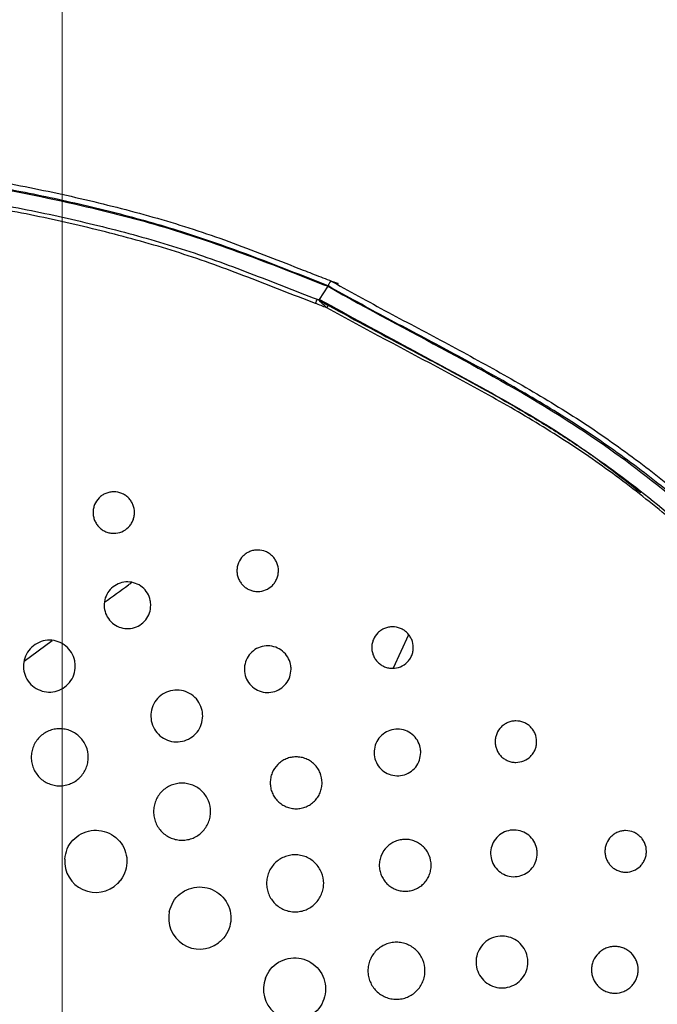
# Model space of a CAD drawing. Header units: millimetres. Extents: x 25 to 1935, y 715 to 2336.
# Tile 35 of 252: x 320 to 332, y 1021 to 1040. Entities that reach past the tile are written whole.
import ezdxf

# ---------------------------------------------------------------- set-up
doc = ezdxf.new("R2010")
doc.units = ezdxf.units.MM
doc.header["$LTSCALE"] = 2
doc.layers.get('0').update_dxf_attribs({"color": 2})
doc.styles.add('FS2312', font='simsun.ttf', dxfattribs={"width": 0.8})
doc.dimstyles.new('STANDARD$0', dxfattribs={"dimtxt": 3.5, "dimasz": 3, "dimexe": 1.5, "dimexo": 0.5, "dimgap": 1.5, "dimtad": 1, "dimdec": 1, "dimlfac": 5, "dimdsep": 46, "dimtxsty": 'FS2312', "dimblk1": 'OPEN', "dimblk2": 'OPEN', "dimsah": 1, "dimcen": 0, "dimclrd": 4, "dimclre": 4, "dimclrt": 4, "dimadec": 0, "dimazin": 0, "dimtfac": 1, "dimtdec": 1, "dimtmove": 1, "dimatfit": 0, "dimldrblk": 'OPEN', "dimfxl": 1, "dimtolj": 1, "dimtzin": 0, "dimlwd": 18, "dimlwe": 18, "dimarcsym": 1})

# ---------------------------------------------------------------- blocks, each defined once
blk = doc.blocks.new('_OPEN')
at = {"color": 0}
for p, q in [((-0.966, 0.259), (0, 0)), ((0, 0), (-1, 0)), ((0, 0), (-0.966, -0.259))]:
    blk.add_line(p, q, dxfattribs=at)
blk = doc.blocks.new('*D30')
at = {"color": 4, "lineweight": 18, "transparency": 16777216}
for p, q in [((164.691, 1036.769), (164.691, 1076.596)), ((354.691, 1041.168), (354.691, 1076.596)), ((167.691, 1075.096), (351.691, 1075.096))]:
    blk.add_line(p, q, dxfattribs=at)
at = {"layer": 'Defpoints', "color": 0, "transparency": 16777216}
for p in [(354.691, 1075.096), (354.691, 1040.668), (164.691, 1036.269)]:
    blk.add_point(p, dxfattribs=at)
at = {"color": 4, "lineweight": 18, "transparency": 16777216, "xscale": 3, "yscale": 3, "zscale": 3, "rotation": 180}
blk.add_blockref('_OPEN', (164.691, 1075.096), dxfattribs=at)
at = {"color": 4, "lineweight": 18, "transparency": 16777216, "xscale": 3, "yscale": 3, "zscale": 3}
blk.add_blockref('_OPEN', (354.691, 1075.096), dxfattribs=at)
at = {"color": 4, "transparency": 16777216, "insert": (259.691, 1078.346), "char_height": 3.5, "attachment_point": 5, "style": 'FS2312'}
blk.add_mtext('\\A1;950', dxfattribs=at)
blk = doc.blocks.new('*D38')
at = {"color": 4, "lineweight": 18, "transparency": 16777216}
for p, q in [((198.496, 1008.911), (198.496, 1062.375)), ((320.887, 1008.911), (320.887, 1062.375)), ((201.496, 1060.875), (317.887, 1060.875))]:
    blk.add_line(p, q, dxfattribs=at)
at = {"layer": 'Defpoints', "color": 0, "transparency": 16777216}
for p in [(320.887, 1060.875), (198.496, 1008.411), (320.887, 1008.411)]:
    blk.add_point(p, dxfattribs=at)
at = {"color": 4, "lineweight": 18, "transparency": 16777216, "xscale": 3, "yscale": 3, "zscale": 3, "rotation": 180}
blk.add_blockref('_OPEN', (198.496, 1060.875), dxfattribs=at)
at = {"color": 4, "lineweight": 18, "transparency": 16777216, "xscale": 3, "yscale": 3, "zscale": 3}
blk.add_blockref('_OPEN', (320.887, 1060.875), dxfattribs=at)
at = {"color": 4, "transparency": 16777216, "insert": (259.691, 1064.125), "char_height": 3.5, "attachment_point": 5, "style": 'FS2312'}
blk.add_mtext('\\A1;612', dxfattribs=at)

msp = doc.modelspace()

# ---------------------------------------------------------------- linework, layer by layer
at = {"color": 2, "linetype": 'Continuous', "lineweight": 30}
for p, q in [((325.849, 1034.401), (326.015, 1034.654)), ((326.017, 1034.661), (326.015, 1034.654)), ((326.017, 1034.661), (326.017, 1034.661)), ((332.06, 1030.69), (332.055, 1030.694)), ((327.568, 1027.933), (327.27, 1027.293)), ((320.156, 1027.426), (320.695, 1027.821))]:
    msp.add_line(p, q, dxfattribs=at)
at = {"color": 2, "linetype": 'Continuous', "lineweight": 30, "flags": 128}
msp.add_lwpolyline([(325.834, 1034.394), (325.839, 1034.398), (325.845, 1034.403)], dxfattribs=at)
at = {"color": 2, "linetype": 'Continuous', "lineweight": 30}
for centre, radius, start, end in [((325.813, 1034.338), 0.0601, 60.5496, 69.3133), ((326.235, 1034.117), 0.272, 141.6546, 152.8549), ((321.538, 1023.565), 0.6, 175.9426, 314.9663), ((323.542, 1022.471), 0.6, 167.7582, 306.7867), ((325.369, 1021.103), 0.6, 159.5788, 298.6084), ((314.891, 1009.011), 12.1, 0, 90), ((314.891, 1009.011), 12, 0, 90)]:
    msp.add_arc(centre, radius, start, end, dxfattribs=at)
for points, knots in [([(314.956, 1037.073), (315.438, 1037.045), (315.92, 1037.026), (316.885, 1036.981), (317.368, 1036.955), (318.089, 1036.892), (318.33, 1036.867), (318.809, 1036.808), (319.048, 1036.773), (319.762, 1036.66), (320.236, 1036.569), (320.944, 1036.417), (321.179, 1036.364), (321.649, 1036.252), (321.883, 1036.194), (322.583, 1036.011), (323.046, 1035.877), (323.961, 1035.576), (324.413, 1035.406), (325.087, 1035.143), (325.312, 1035.055), (325.649, 1034.923), (325.761, 1034.879), (325.986, 1034.793), (326.099, 1034.75), (326.212, 1034.707)], [0, 0, 0, 0, 0.125, 0.125, 0.25, 0.25, 0.3125, 0.3125, 0.375, 0.375, 0.5, 0.5, 0.5625, 0.5625, 0.625, 0.625, 0.75, 0.75, 0.875, 0.875, 0.9375, 0.9375, 0.96875, 0.96875, 1, 1, 1, 1]), ([(314.949, 1036.938), (315.659, 1036.91), (317.073, 1036.854), (319.188, 1036.658), (321.114, 1036.259), (322.878, 1035.816), (324.459, 1035.267), (325.496, 1034.858), (326.015, 1034.654)], [0, 0, 0, 0, 0.187347, 0.373076, 0.55895, 0.705523, 0.85276, 1, 1, 1, 1]), ([(326.017, 1034.661), (325.414, 1034.901), (324.406, 1035.303), (322.963, 1035.791), (321.908, 1036.075), (320.845, 1036.326), (319.775, 1036.548), (318.478, 1036.748), (317.17, 1036.86), (315.993, 1036.894), (315.255, 1036.959), (314.953, 1036.959), (314.953, 1036.959)], [0, 0, 0, 0, 0.171126, 0.286391, 0.401676, 0.459259, 0.574473, 0.689657, 0.80496, 0.920323, 0.999998, 1, 1, 1, 1]), ([(314.9, 1036.644), (315.367, 1036.617), (315.834, 1036.6), (316.767, 1036.558), (317.234, 1036.535), (317.933, 1036.477), (318.165, 1036.454), (318.629, 1036.399), (318.861, 1036.367), (319.553, 1036.26), (320.012, 1036.175), (320.698, 1036.031), (320.926, 1035.981), (321.382, 1035.875), (321.609, 1035.821), (322.288, 1035.648), (322.738, 1035.521), (323.405, 1035.308), (323.626, 1035.233), (324.065, 1035.075), (324.284, 1034.993), (324.938, 1034.742), (325.371, 1034.569), (325.808, 1034.404)], [0, 0, 0, 0, 0.125, 0.125, 0.25, 0.25, 0.3125, 0.3125, 0.375, 0.375, 0.5, 0.5, 0.5625, 0.5625, 0.625, 0.625, 0.75, 0.75, 0.8125, 0.8125, 0.875, 0.875, 1, 1, 1, 1]), ([(325.773, 1034.324), (325.338, 1034.488), (324.905, 1034.661), (324.253, 1034.912), (324.035, 1034.994), (323.597, 1035.151), (323.377, 1035.227), (322.711, 1035.439), (322.263, 1035.566), (321.585, 1035.738), (321.359, 1035.793), (320.905, 1035.898), (320.678, 1035.949), (319.993, 1036.092), (319.535, 1036.177), (318.845, 1036.284), (318.614, 1036.315), (318.151, 1036.37), (317.919, 1036.393), (317.223, 1036.451), (316.757, 1036.474), (315.826, 1036.516), (315.36, 1036.533), (314.894, 1036.56)], [0, 0, 0, 0, 0.125, 0.125, 0.1875, 0.1875, 0.25, 0.25, 0.375, 0.375, 0.4375, 0.4375, 0.5, 0.5, 0.625, 0.625, 0.6875, 0.6875, 0.75, 0.75, 0.875, 0.875, 1, 1, 1, 1]), ([(326.104, 1034.74), (326.098, 1034.742), (326.089, 1034.745), (326.076, 1034.747), (326.067, 1034.746), (326.058, 1034.741), (326.048, 1034.728), (326.037, 1034.707), (326.026, 1034.685), (326.019, 1034.667), (326.017, 1034.663), (326.017, 1034.661)], [0, 0, 0, 0, 0.101414, 0.162299, 0.204811, 0.247467, 0.319348, 0.474577, 0.640455, 0.821731, 1, 1, 1, 1]), ([(326.104, 1034.74), (326.483, 1034.527), (326.866, 1034.319), (327.633, 1033.908), (328.018, 1033.705), (328.786, 1033.292), (329.168, 1033.083), (329.925, 1032.652), (330.299, 1032.43), (330.851, 1032.08), (331.034, 1031.96), (331.394, 1031.715), (331.572, 1031.59), (332.1, 1031.205), (332.443, 1030.938), (333.115, 1030.382), (333.443, 1030.095), (334.083, 1029.504), (334.396, 1029.201), (335.009, 1028.582), (335.309, 1028.265), (335.897, 1027.622), (336.185, 1027.294), (336.746, 1026.628), (337.02, 1026.289), (337.549, 1025.597), (337.804, 1025.243), (338.17, 1024.702), (338.289, 1024.519), (338.522, 1024.15), (338.635, 1023.964), (338.965, 1023.4), (339.174, 1023.017), (339.783, 1021.861), (340.165, 1021.078), (340.568, 1020.307)], [0, 0, 0, 0, 0.0625, 0.0625, 0.125, 0.125, 0.1875, 0.1875, 0.25, 0.25, 0.28125, 0.28125, 0.3125, 0.3125, 0.375, 0.375, 0.4375, 0.4375, 0.5, 0.5, 0.5625, 0.5625, 0.625, 0.625, 0.6875, 0.6875, 0.75, 0.75, 0.78125, 0.78125, 0.8125, 0.8125, 0.875, 0.875, 1, 1, 1, 1]), ([(326.015, 1034.654), (327.549, 1033.781), (329.131, 1033.02), (330.786, 1031.967), (331.519, 1031.486), (332.22, 1030.952), (333.407, 1029.96), (334.051, 1029.356), (334.97, 1028.419), (336.185, 1027.13), (337.306, 1025.766), (338.165, 1024.477), (339.116, 1022.998), (339.848, 1021.398), (340.581, 1020.028)], [0, 0, 0, 0, 0.25, 0.25, 0.28, 0.375, 0.375, 0.5, 0.5, 0.56, 0.75, 0.75, 0.78, 0.9999998, 0.9999998, 0.9999998, 0.9999998]), ([(340.466, 1020.261), (340.064, 1021.032), (339.684, 1021.814), (339.077, 1022.97), (338.868, 1023.352), (338.539, 1023.915), (338.426, 1024.101), (338.194, 1024.47), (338.075, 1024.652), (337.71, 1025.193), (337.455, 1025.546), (336.927, 1026.237), (336.654, 1026.576), (336.093, 1027.241), (335.805, 1027.567), (335.218, 1028.21), (334.918, 1028.526), (334.306, 1029.144), (333.993, 1029.446), (333.353, 1030.035), (333.024, 1030.321), (332.353, 1030.875), (332.01, 1031.141), (331.482, 1031.524), (331.304, 1031.649), (330.944, 1031.892), (330.761, 1032.011), (330.209, 1032.359), (329.834, 1032.581), (329.078, 1033.009), (328.696, 1033.217), (327.929, 1033.628), (327.544, 1033.831), (326.969, 1034.139), (326.778, 1034.242), (326.396, 1034.45), (326.206, 1034.555), (326.017, 1034.661)], [0, 0, 0, 0, 0.125, 0.125, 0.1875, 0.1875, 0.21875, 0.21875, 0.25, 0.25, 0.3125, 0.3125, 0.375, 0.375, 0.4375, 0.4375, 0.5, 0.5, 0.5625, 0.5625, 0.625, 0.625, 0.6875, 0.6875, 0.71875, 0.71875, 0.75, 0.75, 0.8125, 0.8125, 0.875, 0.875, 0.9375, 0.9375, 0.96875, 0.96875, 1, 1, 1, 1]), ([(325.773, 1034.324), (325.781, 1034.344), (325.789, 1034.364), (325.802, 1034.393), (325.806, 1034.402), (325.808, 1034.404)], [0, 0, 0, 0, 0.5, 0.5, 1, 1, 1, 1]), ([(325.808, 1034.404), (325.808, 1034.404), (325.817, 1034.401), (325.825, 1034.397), (325.834, 1034.394)], [0, 0, 0, 0, 0.002961, 1, 1, 1, 1]), ([(325.992, 1034.241), (325.971, 1034.26), (325.938, 1034.289), (325.899, 1034.325), (325.876, 1034.348), (325.86, 1034.363), (325.85, 1034.374), (325.843, 1034.382), (325.838, 1034.387), (325.835, 1034.391), (325.834, 1034.393), (325.834, 1034.394), (325.834, 1034.394), (325.834, 1034.394)], [0, 0, 0, 0, 0.332954, 0.518001, 0.647269, 0.739041, 0.805591, 0.855182, 0.907934, 0.941404, 0.968507, 0.990061, 1, 1, 1, 1]), ([(325.853, 1034.399), (325.852, 1034.398), (325.85, 1034.397), (325.848, 1034.395), (325.846, 1034.394), (325.844, 1034.392), (325.842, 1034.39)], [0, 0, 0, 0, 0.0002660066, 0.0002660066, 0.0002660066, 0.0006017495, 0.0006017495, 0.0006017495, 0.0006017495]), ([(325.842, 1034.39), (325.842, 1034.39), (325.842, 1034.39), (325.843, 1034.39), (325.845, 1034.388), (325.848, 1034.386), (325.854, 1034.382), (325.862, 1034.377), (325.874, 1034.37), (325.892, 1034.359), (325.918, 1034.344), (325.962, 1034.319), (325.998, 1034.299), (326.021, 1034.286)], [0, 0, 0, 0, 0.004707, 0.015343, 0.0305, 0.052629, 0.093986, 0.137855, 0.201402, 0.294193, 0.430451, 0.631209, 1, 1, 1, 1]), ([(325.853, 1034.399), (326.424, 1034.088), (327.562, 1033.466), (329.277, 1032.552), (330.797, 1031.653), (331.676, 1030.967), (332.045, 1030.678)], [0, 0, 0, 0, 0.269554, 0.538071, 0.806189, 1, 1, 1, 1]), ([(340.229, 1019.919), (339.821, 1020.676), (339.442, 1021.45), (338.847, 1022.596), (338.643, 1022.976), (338.323, 1023.537), (338.214, 1023.723), (337.989, 1024.09), (337.873, 1024.272), (337.517, 1024.811), (337.268, 1025.162), (336.75, 1025.85), (336.482, 1026.187), (335.93, 1026.849), (335.647, 1027.173), (335.068, 1027.811), (334.773, 1028.125), (333.87, 1029.049), (333.242, 1029.64), (332.252, 1030.471), (331.915, 1030.738), (331.222, 1031.251), (330.867, 1031.495), (330.142, 1031.96), (329.772, 1032.181), (329.024, 1032.608), (328.646, 1032.815), (327.508, 1033.425), (326.743, 1033.82), (325.992, 1034.241)], [0, 0, 0, 0, 0.125, 0.125, 0.1875, 0.1875, 0.21875, 0.21875, 0.25, 0.25, 0.3125, 0.3125, 0.375, 0.375, 0.4375, 0.4375, 0.5, 0.5, 0.625, 0.625, 0.6875, 0.6875, 0.75, 0.75, 0.8125, 0.8125, 0.875, 0.875, 1, 1, 1, 1]), ([(326.021, 1034.286), (326.562, 1033.992), (327.355, 1033.562), (328.659, 1032.874), (329.66, 1032.319), (330.635, 1031.717), (331.583, 1031.072), (332.712, 1030.185), (333.771, 1029.218), (334.783, 1028.205), (335.755, 1027.153), (336.856, 1025.832), (337.695, 1024.667), (338.301, 1023.694), (338.863, 1022.696), (339.382, 1021.677), (339.834, 1020.786), (340.089, 1020.294), (340.215, 1020.058), (340.274, 1019.947)], [0, 0, 0, 0, 0.089381, 0.130812, 0.21379, 0.255319, 0.296872, 0.379997, 0.463059, 0.504557, 0.587549, 0.670592, 0.753715, 0.795267, 0.836785, 0.919701, 0.961099, 0.981783, 1, 1, 1, 1]), ([(322.285, 1030.291), (322.285, 1030.265), (322.282, 1030.239), (322.272, 1030.188), (322.265, 1030.162), (322.245, 1030.114), (322.232, 1030.091), (322.203, 1030.047), (322.186, 1030.027), (322.131, 1029.971), (322.087, 1029.942), (321.99, 1029.902), (321.937, 1029.891), (321.859, 1029.891), (321.833, 1029.894), (321.781, 1029.904), (321.756, 1029.911), (321.708, 1029.932), (321.684, 1029.944), (321.641, 1029.973), (321.621, 1029.99), (321.583, 1030.027), (321.567, 1030.047), (321.538, 1030.091), (321.525, 1030.114), (321.505, 1030.162), (321.498, 1030.187), (321.488, 1030.239), (321.485, 1030.265), (321.485, 1030.317), (321.488, 1030.343), (321.498, 1030.395), (321.505, 1030.42), (321.535, 1030.492), (321.565, 1030.537), (321.62, 1030.592), (321.641, 1030.609), (321.684, 1030.638), (321.707, 1030.65), (321.756, 1030.67), (321.781, 1030.678), (321.832, 1030.688), (321.858, 1030.691), (321.937, 1030.691), (321.989, 1030.681), (322.062, 1030.651), (322.085, 1030.638), (322.129, 1030.609), (322.149, 1030.592), (322.186, 1030.556), (322.203, 1030.535), (322.232, 1030.492), (322.245, 1030.468), (322.274, 1030.396), (322.285, 1030.344), (322.285, 1030.291)], [0, 0, 0, 0, 0.03125, 0.03125, 0.0625, 0.0625, 0.09375, 0.09375, 0.125, 0.125, 0.1875, 0.1875, 0.25, 0.25, 0.28125, 0.28125, 0.3125, 0.3125, 0.34375, 0.34375, 0.375, 0.375, 0.40625, 0.40625, 0.4375, 0.4375, 0.46875, 0.46875, 0.5, 0.5, 0.53125, 0.53125, 0.5625, 0.5625, 0.625, 0.625, 0.65625, 0.65625, 0.6875, 0.6875, 0.71875, 0.71875, 0.75, 0.75, 0.8125, 0.8125, 0.84375, 0.84375, 0.875, 0.875, 0.90625, 0.90625, 0.9375, 0.9375, 1, 1, 1, 1]), ([(325.059, 1029.169), (325.059, 1029.143), (325.056, 1029.117), (325.046, 1029.066), (325.038, 1029.04), (325.018, 1028.992), (325.006, 1028.969), (324.977, 1028.925), (324.96, 1028.905), (324.905, 1028.849), (324.86, 1028.82), (324.764, 1028.78), (324.711, 1028.769), (324.633, 1028.769), (324.607, 1028.772), (324.555, 1028.782), (324.53, 1028.789), (324.482, 1028.809), (324.458, 1028.822), (324.415, 1028.851), (324.395, 1028.868), (324.357, 1028.905), (324.341, 1028.925), (324.312, 1028.968), (324.299, 1028.992), (324.279, 1029.04), (324.272, 1029.065), (324.261, 1029.116), (324.259, 1029.143), (324.259, 1029.195), (324.261, 1029.221), (324.272, 1029.273), (324.279, 1029.298), (324.309, 1029.37), (324.339, 1029.415), (324.394, 1029.47), (324.415, 1029.487), (324.458, 1029.516), (324.481, 1029.528), (324.529, 1029.548), (324.555, 1029.556), (324.606, 1029.566), (324.632, 1029.569), (324.711, 1029.569), (324.763, 1029.559), (324.836, 1029.529), (324.859, 1029.516), (324.902, 1029.487), (324.923, 1029.471), (324.96, 1029.434), (324.977, 1029.414), (325.006, 1029.37), (325.018, 1029.347), (325.048, 1029.274), (325.059, 1029.222), (325.059, 1029.169)], [0, 0, 0, 0, 0.03125, 0.03125, 0.0625, 0.0625, 0.09375, 0.09375, 0.125, 0.125, 0.1875, 0.1875, 0.25, 0.25, 0.28125, 0.28125, 0.3125, 0.3125, 0.34375, 0.34375, 0.375, 0.375, 0.40625, 0.40625, 0.4375, 0.4375, 0.46875, 0.46875, 0.5, 0.5, 0.53125, 0.53125, 0.5625, 0.5625, 0.625, 0.625, 0.65625, 0.65625, 0.6875, 0.6875, 0.71875, 0.71875, 0.75, 0.75, 0.8125, 0.8125, 0.84375, 0.84375, 0.875, 0.875, 0.90625, 0.90625, 0.9375, 0.9375, 1, 1, 1, 1]), ([(322.599, 1028.504), (322.594, 1028.453), (322.584, 1028.352), (322.506, 1028.217), (322.392, 1028.114), (322.249, 1028.056), (322.096, 1028.048), (321.948, 1028.091), (321.823, 1028.181), (321.735, 1028.307), (321.693, 1028.455), (321.703, 1028.609), (321.763, 1028.751), (321.867, 1028.865), (322.002, 1028.938), (322.155, 1028.962), (322.306, 1028.934), (322.44, 1028.858), (322.54, 1028.742), (322.592, 1028.617), (322.597, 1028.535), (322.599, 1028.504)], [0, 0, 0, 0, 0.0537596, 0.1075187, 0.1612595, 0.2149592, 0.2686139, 0.3222393, 0.3758574, 0.4294945, 0.4831743, 0.5369044, 0.590674, 0.6444455, 0.6981773, 0.7518457, 0.8054576, 0.8590564, 0.9126825, 0.9663655, 1, 1, 1, 1]), ([(321.708, 1028.561), (321.862, 1028.672), (322.035, 1028.798), (322.207, 1028.926), (322.226, 1028.94)], [0, 0, 0, 0, 0.886715, 1, 1, 1, 1]), ([(327.658, 1027.687), (327.658, 1027.661), (327.656, 1027.635), (327.646, 1027.584), (327.638, 1027.559), (327.618, 1027.51), (327.606, 1027.487), (327.577, 1027.444), (327.56, 1027.423), (327.504, 1027.368), (327.46, 1027.338), (327.364, 1027.298), (327.311, 1027.288), (327.233, 1027.287), (327.206, 1027.29), (327.155, 1027.3), (327.13, 1027.308), (327.081, 1027.328), (327.058, 1027.34), (327.015, 1027.369), (326.994, 1027.386), (326.957, 1027.423), (326.94, 1027.443), (326.911, 1027.487), (326.899, 1027.51), (326.879, 1027.559), (326.871, 1027.584), (326.861, 1027.635), (326.858, 1027.661), (326.858, 1027.713), (326.861, 1027.739), (326.871, 1027.791), (326.879, 1027.816), (326.909, 1027.888), (326.938, 1027.933), (326.994, 1027.988), (327.014, 1028.005), (327.058, 1028.034), (327.081, 1028.047), (327.129, 1028.067), (327.154, 1028.075), (327.205, 1028.085), (327.231, 1028.087), (327.311, 1028.088), (327.363, 1028.077), (327.435, 1028.047), (327.458, 1028.035), (327.502, 1028.006), (327.522, 1027.989), (327.559, 1027.952), (327.576, 1027.932), (327.605, 1027.888), (327.618, 1027.865), (327.648, 1027.793), (327.658, 1027.74), (327.658, 1027.687)], [0, 0, 0, 0, 0.03125, 0.03125, 0.0625, 0.0625, 0.09375, 0.09375, 0.125, 0.125, 0.1875, 0.1875, 0.25, 0.25, 0.28125, 0.28125, 0.3125, 0.3125, 0.34375, 0.34375, 0.375, 0.375, 0.40625, 0.40625, 0.4375, 0.4375, 0.46875, 0.46875, 0.5, 0.5, 0.53125, 0.53125, 0.5625, 0.5625, 0.625, 0.625, 0.65625, 0.65625, 0.6875, 0.6875, 0.71875, 0.71875, 0.75, 0.75, 0.8125, 0.8125, 0.84375, 0.84375, 0.875, 0.875, 0.90625, 0.90625, 0.9375, 0.9375, 1, 1, 1, 1]), ([(321.143, 1027.329), (321.138, 1027.273), (321.127, 1027.16), (321.04, 1027.011), (320.913, 1026.897), (320.755, 1026.832), (320.584, 1026.823), (320.42, 1026.871), (320.281, 1026.971), (320.183, 1027.111), (320.137, 1027.276), (320.147, 1027.446), (320.214, 1027.604), (320.329, 1027.73), (320.48, 1027.812), (320.649, 1027.839), (320.817, 1027.808), (320.966, 1027.723), (321.078, 1027.595), (321.135, 1027.455), (321.141, 1027.364), (321.143, 1027.329)], [0, 0, 0, 0, 0.053721, 0.107442, 0.161154, 0.214846, 0.268518, 0.322177, 0.375835, 0.429499, 0.483181, 0.536887, 0.590613, 0.644346, 0.698058, 0.751737, 0.805386, 0.859027, 0.912685, 0.966373, 1, 1, 1, 1]), ([(325.303, 1027.27), (325.298, 1027.22), (325.288, 1027.118), (325.21, 1026.984), (325.096, 1026.881), (324.953, 1026.823), (324.799, 1026.815), (324.652, 1026.858), (324.527, 1026.948), (324.438, 1027.074), (324.397, 1027.222), (324.406, 1027.376), (324.467, 1027.518), (324.57, 1027.632), (324.706, 1027.705), (324.858, 1027.729), (325.01, 1027.701), (325.143, 1027.625), (325.244, 1027.509), (325.296, 1027.384), (325.301, 1027.302), (325.303, 1027.27)], [0, 0, 0, 0, 0.053732, 0.107465, 0.161198, 0.21491, 0.268594, 0.322254, 0.375901, 0.42955, 0.483217, 0.536913, 0.590639, 0.644378, 0.698108, 0.751807, 0.805469, 0.859108, 0.912748, 0.966412, 1, 1, 1, 1]), ([(323.599, 1026.368), (323.594, 1026.312), (323.583, 1026.199), (323.496, 1026.05), (323.369, 1025.936), (323.211, 1025.871), (323.04, 1025.862), (322.876, 1025.91), (322.737, 1026.01), (322.639, 1026.15), (322.593, 1026.315), (322.603, 1026.485), (322.67, 1026.643), (322.785, 1026.769), (322.936, 1026.851), (323.105, 1026.878), (323.273, 1026.847), (323.422, 1026.762), (323.534, 1026.633), (323.591, 1026.494), (323.597, 1026.403), (323.599, 1026.368)], [0, 0, 0, 0, 0.053711, 0.107423, 0.161132, 0.214828, 0.268512, 0.322188, 0.375856, 0.429525, 0.483204, 0.536896, 0.590604, 0.644318, 0.698028, 0.751722, 0.805396, 0.859056, 0.912721, 0.966398, 1, 1, 1, 1]), ([(330.037, 1025.873), (330.037, 1025.846), (330.035, 1025.82), (330.024, 1025.769), (330.017, 1025.744), (329.997, 1025.695), (329.984, 1025.672), (329.955, 1025.629), (329.939, 1025.608), (329.883, 1025.553), (329.839, 1025.523), (329.742, 1025.483), (329.69, 1025.473), (329.611, 1025.473), (329.585, 1025.475), (329.534, 1025.485), (329.509, 1025.493), (329.46, 1025.513), (329.437, 1025.525), (329.393, 1025.554), (329.373, 1025.571), (329.336, 1025.608), (329.319, 1025.628), (329.29, 1025.672), (329.278, 1025.695), (329.258, 1025.744), (329.25, 1025.769), (329.24, 1025.82), (329.237, 1025.846), (329.237, 1025.899), (329.24, 1025.924), (329.25, 1025.976), (329.258, 1026.001), (329.287, 1026.074), (329.317, 1026.118), (329.372, 1026.174), (329.393, 1026.19), (329.436, 1026.22), (329.459, 1026.232), (329.508, 1026.252), (329.533, 1026.26), (329.584, 1026.27), (329.61, 1026.273), (329.689, 1026.273), (329.741, 1026.262), (329.814, 1026.232), (329.837, 1026.22), (329.881, 1026.191), (329.901, 1026.174), (329.938, 1026.137), (329.955, 1026.117), (329.984, 1026.073), (329.997, 1026.05), (330.027, 1025.978), (330.037, 1025.925), (330.037, 1025.873)], [0, 0, 0, 0, 0.03125, 0.03125, 0.0625, 0.0625, 0.09375, 0.09375, 0.125, 0.125, 0.1875, 0.1875, 0.25, 0.25, 0.28125, 0.28125, 0.3125, 0.3125, 0.34375, 0.34375, 0.375, 0.375, 0.40625, 0.40625, 0.4375, 0.4375, 0.46875, 0.46875, 0.5, 0.5, 0.53125, 0.53125, 0.5625, 0.5625, 0.625, 0.625, 0.65625, 0.65625, 0.6875, 0.6875, 0.71875, 0.71875, 0.75, 0.75, 0.8125, 0.8125, 0.84375, 0.84375, 0.875, 0.875, 0.90625, 0.90625, 0.9375, 0.9375, 1, 1, 1, 1]), ([(321.393, 1025.571), (321.393, 1025.535), (321.389, 1025.499), (321.375, 1025.429), (321.365, 1025.394), (321.337, 1025.327), (321.32, 1025.296), (321.28, 1025.236), (321.257, 1025.208), (321.206, 1025.157), (321.179, 1025.134), (321.119, 1025.094), (321.087, 1025.077), (321.02, 1025.049), (320.986, 1025.039), (320.915, 1025.025), (320.879, 1025.021), (320.807, 1025.021), (320.771, 1025.025), (320.7, 1025.039), (320.666, 1025.049), (320.599, 1025.077), (320.567, 1025.094), (320.508, 1025.134), (320.48, 1025.156), (320.428, 1025.208), (320.406, 1025.236), (320.366, 1025.295), (320.349, 1025.327), (320.321, 1025.394), (320.311, 1025.428), (320.296, 1025.499), (320.293, 1025.535), (320.293, 1025.607), (320.296, 1025.643), (320.31, 1025.714), (320.321, 1025.748), (320.348, 1025.814), (320.365, 1025.846), (320.406, 1025.907), (320.428, 1025.934), (320.479, 1025.985), (320.507, 1026.008), (320.567, 1026.048), (320.599, 1026.065), (320.665, 1026.093), (320.7, 1026.104), (320.77, 1026.118), (320.806, 1026.121), (320.879, 1026.121), (320.914, 1026.118), (320.985, 1026.104), (321.02, 1026.093), (321.086, 1026.066), (321.118, 1026.049), (321.178, 1026.009), (321.206, 1025.986), (321.257, 1025.935), (321.28, 1025.907), (321.32, 1025.847), (321.337, 1025.815), (321.378, 1025.716), (321.393, 1025.644), (321.393, 1025.571)], [0, 0, 0, 0, 0.03125, 0.03125, 0.0625, 0.0625, 0.09375, 0.09375, 0.125, 0.125, 0.15625, 0.15625, 0.1875, 0.1875, 0.21875, 0.21875, 0.25, 0.25, 0.28125, 0.28125, 0.3125, 0.3125, 0.34375, 0.34375, 0.375, 0.375, 0.40625, 0.40625, 0.4375, 0.4375, 0.46875, 0.46875, 0.5, 0.5, 0.53125, 0.53125, 0.5625, 0.5625, 0.59375, 0.59375, 0.625, 0.625, 0.65625, 0.65625, 0.6875, 0.6875, 0.71875, 0.71875, 0.75, 0.75, 0.78125, 0.78125, 0.8125, 0.8125, 0.84375, 0.84375, 0.875, 0.875, 0.90625, 0.90625, 0.9375, 0.9375, 1, 1, 1, 1]), ([(327.803, 1025.664), (327.798, 1025.614), (327.788, 1025.513), (327.711, 1025.378), (327.596, 1025.276), (327.454, 1025.217), (327.3, 1025.209), (327.152, 1025.252), (327.027, 1025.342), (326.939, 1025.468), (326.897, 1025.616), (326.907, 1025.77), (326.967, 1025.912), (327.071, 1026.026), (327.206, 1026.099), (327.358, 1026.123), (327.51, 1026.095), (327.644, 1026.019), (327.744, 1025.903), (327.796, 1025.778), (327.801, 1025.696), (327.803, 1025.664)], [0, 0, 0, 0, 0.053718, 0.107435, 0.161159, 0.214876, 0.268576, 0.322253, 0.375915, 0.42957, 0.483235, 0.536917, 0.590619, 0.64434, 0.698066, 0.751776, 0.805464, 0.859127, 0.912776, 0.966434, 1, 1, 1, 1]), ([(325.9, 1025.079), (325.9, 1025.046), (325.897, 1025.014), (325.884, 1024.95), (325.875, 1024.918), (325.85, 1024.858), (325.834, 1024.829), (325.798, 1024.775), (325.777, 1024.749), (325.731, 1024.703), (325.706, 1024.682), (325.651, 1024.646), (325.622, 1024.63), (325.562, 1024.605), (325.53, 1024.595), (325.466, 1024.583), (325.433, 1024.579), (325.368, 1024.579), (325.335, 1024.583), (325.271, 1024.595), (325.24, 1024.605), (325.179, 1024.63), (325.15, 1024.646), (325.096, 1024.682), (325.07, 1024.702), (325.024, 1024.749), (325.003, 1024.774), (324.967, 1024.828), (324.951, 1024.858), (324.926, 1024.918), (324.916, 1024.949), (324.904, 1025.014), (324.9, 1025.047), (324.9, 1025.112), (324.904, 1025.144), (324.916, 1025.209), (324.926, 1025.24), (324.963, 1025.331), (325, 1025.386), (325.07, 1025.456), (325.095, 1025.477), (325.15, 1025.513), (325.178, 1025.529), (325.239, 1025.554), (325.271, 1025.563), (325.334, 1025.576), (325.367, 1025.579), (325.433, 1025.579), (325.465, 1025.576), (325.529, 1025.564), (325.561, 1025.554), (325.622, 1025.529), (325.65, 1025.514), (325.705, 1025.477), (325.731, 1025.456), (325.777, 1025.41), (325.797, 1025.385), (325.834, 1025.331), (325.85, 1025.301), (325.887, 1025.211), (325.9, 1025.145), (325.9, 1025.079)], [0, 0, 0, 0, 0.03125, 0.03125, 0.0625, 0.0625, 0.09375, 0.09375, 0.125, 0.125, 0.15625, 0.15625, 0.1875, 0.1875, 0.21875, 0.21875, 0.25, 0.25, 0.28125, 0.28125, 0.3125, 0.3125, 0.34375, 0.34375, 0.375, 0.375, 0.40625, 0.40625, 0.4375, 0.4375, 0.46875, 0.46875, 0.5, 0.5, 0.53125, 0.53125, 0.5625, 0.5625, 0.625, 0.625, 0.65625, 0.65625, 0.6875, 0.6875, 0.71875, 0.71875, 0.75, 0.75, 0.78125, 0.78125, 0.8125, 0.8125, 0.84375, 0.84375, 0.875, 0.875, 0.90625, 0.90625, 0.9375, 0.9375, 1, 1, 1, 1]), ([(323.751, 1024.523), (323.751, 1024.486), (323.748, 1024.45), (323.734, 1024.38), (323.723, 1024.345), (323.695, 1024.279), (323.678, 1024.247), (323.639, 1024.187), (323.615, 1024.159), (323.565, 1024.108), (323.537, 1024.085), (323.477, 1024.045), (323.445, 1024.028), (323.379, 1024.001), (323.344, 1023.99), (323.273, 1023.976), (323.237, 1023.973), (323.166, 1023.973), (323.129, 1023.976), (323.059, 1023.99), (323.024, 1024), (322.958, 1024.028), (322.925, 1024.045), (322.866, 1024.085), (322.838, 1024.108), (322.787, 1024.159), (322.764, 1024.187), (322.724, 1024.246), (322.707, 1024.279), (322.679, 1024.345), (322.669, 1024.38), (322.655, 1024.45), (322.651, 1024.486), (322.651, 1024.558), (322.655, 1024.594), (322.669, 1024.665), (322.679, 1024.7), (322.706, 1024.766), (322.723, 1024.798), (322.764, 1024.858), (322.786, 1024.886), (322.837, 1024.936), (322.865, 1024.96), (322.925, 1025), (322.957, 1025.017), (323.023, 1025.044), (323.058, 1025.055), (323.129, 1025.069), (323.164, 1025.072), (323.237, 1025.073), (323.273, 1025.069), (323.343, 1025.055), (323.378, 1025.045), (323.445, 1025.017), (323.476, 1025), (323.536, 1024.96), (323.564, 1024.937), (323.615, 1024.886), (323.638, 1024.859), (323.678, 1024.799), (323.695, 1024.767), (323.736, 1024.667), (323.751, 1024.595), (323.751, 1024.523)], [0, 0, 0, 0, 0.03125, 0.03125, 0.0625, 0.0625, 0.09375, 0.09375, 0.125, 0.125, 0.15625, 0.15625, 0.1875, 0.1875, 0.21875, 0.21875, 0.25, 0.25, 0.28125, 0.28125, 0.3125, 0.3125, 0.34375, 0.34375, 0.375, 0.375, 0.40625, 0.40625, 0.4375, 0.4375, 0.46875, 0.46875, 0.5, 0.5, 0.53125, 0.53125, 0.5625, 0.5625, 0.59375, 0.59375, 0.625, 0.625, 0.65625, 0.65625, 0.6875, 0.6875, 0.71875, 0.71875, 0.75, 0.75, 0.78125, 0.78125, 0.8125, 0.8125, 0.84375, 0.84375, 0.875, 0.875, 0.90625, 0.90625, 0.9375, 0.9375, 1, 1, 1, 1]), ([(320.939, 1023.607), (320.951, 1023.674), (320.974, 1023.808), (321.089, 1023.98), (321.251, 1024.105), (321.446, 1024.17), (321.652, 1024.166), (321.844, 1024.094), (322.002, 1023.963), (322.108, 1023.787), (322.149, 1023.586), (322.121, 1023.383), (322.047, 1023.233), (321.982, 1023.162), (321.962, 1023.14)], [0, 0, 0, 0, 0.0874613, 0.1749219, 0.2623854, 0.3498455, 0.437309, 0.5247676, 0.6122292, 0.6996904, 0.7871506, 0.8746127, 0.9620749, 1, 1, 1, 1]), ([(330.049, 1023.719), (330.044, 1023.668), (330.034, 1023.567), (329.957, 1023.432), (329.842, 1023.33), (329.7, 1023.271), (329.546, 1023.263), (329.398, 1023.307), (329.273, 1023.396), (329.185, 1023.522), (329.143, 1023.671), (329.153, 1023.824), (329.213, 1023.966), (329.317, 1024.08), (329.452, 1024.153), (329.604, 1024.177), (329.756, 1024.15), (329.89, 1024.074), (329.99, 1023.957), (330.042, 1023.832), (330.047, 1023.75), (330.049, 1023.719)], [0, 0, 0, 0, 0.053706, 0.107412, 0.16113, 0.214849, 0.268559, 0.32225, 0.375921, 0.429583, 0.483243, 0.536914, 0.590605, 0.644314, 0.698034, 0.751751, 0.805453, 0.859131, 0.912793, 0.966446, 1, 1, 1, 1]), ([(332.153, 1023.757), (332.153, 1023.73), (332.15, 1023.704), (332.14, 1023.653), (332.133, 1023.628), (332.112, 1023.579), (332.1, 1023.557), (332.071, 1023.513), (332.054, 1023.492), (331.999, 1023.437), (331.954, 1023.407), (331.858, 1023.367), (331.806, 1023.357), (331.727, 1023.357), (331.701, 1023.359), (331.649, 1023.37), (331.625, 1023.377), (331.576, 1023.397), (331.553, 1023.41), (331.509, 1023.439), (331.489, 1023.455), (331.452, 1023.492), (331.435, 1023.513), (331.406, 1023.556), (331.394, 1023.579), (331.373, 1023.628), (331.366, 1023.653), (331.356, 1023.704), (331.353, 1023.731), (331.353, 1023.783), (331.355, 1023.809), (331.366, 1023.86), (331.373, 1023.886), (331.403, 1023.958), (331.433, 1024.002), (331.488, 1024.058), (331.509, 1024.075), (331.552, 1024.104), (331.575, 1024.116), (331.624, 1024.136), (331.649, 1024.144), (331.7, 1024.154), (331.726, 1024.157), (331.805, 1024.157), (331.857, 1024.147), (331.93, 1024.117), (331.953, 1024.104), (331.996, 1024.075), (332.017, 1024.058), (332.054, 1024.022), (332.071, 1024.001), (332.1, 1023.958), (332.112, 1023.934), (332.142, 1023.862), (332.153, 1023.81), (332.153, 1023.757)], [0, 0, 0, 0, 0.03125, 0.03125, 0.0625, 0.0625, 0.09375, 0.09375, 0.125, 0.125, 0.1875, 0.1875, 0.25, 0.25, 0.28125, 0.28125, 0.3125, 0.3125, 0.34375, 0.34375, 0.375, 0.375, 0.40625, 0.40625, 0.4375, 0.4375, 0.46875, 0.46875, 0.5, 0.5, 0.53125, 0.53125, 0.5625, 0.5625, 0.625, 0.625, 0.65625, 0.65625, 0.6875, 0.6875, 0.71875, 0.71875, 0.75, 0.75, 0.8125, 0.8125, 0.84375, 0.84375, 0.875, 0.875, 0.90625, 0.90625, 0.9375, 0.9375, 1, 1, 1, 1]), ([(328.003, 1023.488), (328.003, 1023.455), (328, 1023.422), (327.987, 1023.358), (327.978, 1023.327), (327.953, 1023.266), (327.937, 1023.237), (327.901, 1023.183), (327.88, 1023.157), (327.834, 1023.111), (327.809, 1023.09), (327.754, 1023.054), (327.725, 1023.038), (327.665, 1023.013), (327.633, 1023.004), (327.569, 1022.991), (327.536, 1022.988), (327.471, 1022.988), (327.438, 1022.991), (327.374, 1023.004), (327.343, 1023.013), (327.282, 1023.038), (327.253, 1023.054), (327.198, 1023.09), (327.173, 1023.111), (327.127, 1023.157), (327.106, 1023.183), (327.07, 1023.237), (327.054, 1023.266), (327.029, 1023.327), (327.019, 1023.358), (327.007, 1023.422), (327.003, 1023.455), (327.003, 1023.52), (327.006, 1023.553), (327.019, 1023.617), (327.029, 1023.649), (327.066, 1023.739), (327.103, 1023.795), (327.172, 1023.864), (327.198, 1023.885), (327.252, 1023.921), (327.281, 1023.937), (327.342, 1023.962), (327.373, 1023.972), (327.437, 1023.984), (327.47, 1023.988), (327.536, 1023.988), (327.568, 1023.985), (327.632, 1023.972), (327.664, 1023.962), (327.725, 1023.937), (327.753, 1023.922), (327.808, 1023.886), (327.833, 1023.865), (327.88, 1023.818), (327.9, 1023.793), (327.937, 1023.739), (327.952, 1023.71), (327.99, 1023.619), (328.003, 1023.554), (328.003, 1023.488)], [0, 0, 0, 0, 0.03125, 0.03125, 0.0625, 0.0625, 0.09375, 0.09375, 0.125, 0.125, 0.15625, 0.15625, 0.1875, 0.1875, 0.21875, 0.21875, 0.25, 0.25, 0.28125, 0.28125, 0.3125, 0.3125, 0.34375, 0.34375, 0.375, 0.375, 0.40625, 0.40625, 0.4375, 0.4375, 0.46875, 0.46875, 0.5, 0.5, 0.53125, 0.53125, 0.5625, 0.5625, 0.625, 0.625, 0.65625, 0.65625, 0.6875, 0.6875, 0.71875, 0.71875, 0.75, 0.75, 0.78125, 0.78125, 0.8125, 0.8125, 0.84375, 0.84375, 0.875, 0.875, 0.90625, 0.90625, 0.9375, 0.9375, 1, 1, 1, 1]), ([(325.931, 1023.14), (325.931, 1023.104), (325.927, 1023.068), (325.913, 1022.998), (325.902, 1022.963), (325.875, 1022.896), (325.858, 1022.865), (325.818, 1022.805), (325.795, 1022.777), (325.744, 1022.726), (325.716, 1022.703), (325.656, 1022.663), (325.624, 1022.646), (325.558, 1022.618), (325.523, 1022.608), (325.452, 1022.594), (325.417, 1022.59), (325.345, 1022.59), (325.309, 1022.594), (325.238, 1022.608), (325.204, 1022.618), (325.137, 1022.646), (325.105, 1022.663), (325.045, 1022.703), (325.018, 1022.725), (324.966, 1022.777), (324.943, 1022.805), (324.903, 1022.864), (324.886, 1022.896), (324.859, 1022.963), (324.848, 1022.997), (324.834, 1023.068), (324.831, 1023.104), (324.831, 1023.176), (324.834, 1023.212), (324.848, 1023.282), (324.859, 1023.317), (324.886, 1023.383), (324.903, 1023.415), (324.943, 1023.476), (324.966, 1023.503), (325.017, 1023.554), (325.045, 1023.577), (325.105, 1023.617), (325.136, 1023.634), (325.203, 1023.662), (325.238, 1023.673), (325.308, 1023.687), (325.344, 1023.69), (325.416, 1023.69), (325.452, 1023.687), (325.522, 1023.673), (325.557, 1023.662), (325.624, 1023.635), (325.656, 1023.618), (325.715, 1023.578), (325.744, 1023.555), (325.795, 1023.504), (325.817, 1023.476), (325.858, 1023.416), (325.875, 1023.384), (325.916, 1023.285), (325.931, 1023.213), (325.931, 1023.14)], [0, 0, 0, 0, 0.03125, 0.03125, 0.0625, 0.0625, 0.09375, 0.09375, 0.125, 0.125, 0.15625, 0.15625, 0.1875, 0.1875, 0.21875, 0.21875, 0.25, 0.25, 0.28125, 0.28125, 0.3125, 0.3125, 0.34375, 0.34375, 0.375, 0.375, 0.40625, 0.40625, 0.4375, 0.4375, 0.46875, 0.46875, 0.5, 0.5, 0.53125, 0.53125, 0.5625, 0.5625, 0.59375, 0.59375, 0.625, 0.625, 0.65625, 0.65625, 0.6875, 0.6875, 0.71875, 0.71875, 0.75, 0.75, 0.78125, 0.78125, 0.8125, 0.8125, 0.84375, 0.84375, 0.875, 0.875, 0.90625, 0.90625, 0.9375, 0.9375, 1, 1, 1, 1]), ([(322.955, 1022.598), (322.976, 1022.663), (323.018, 1022.792), (323.157, 1022.945), (323.334, 1023.046), (323.537, 1023.082), (323.739, 1023.05), (323.92, 1022.951), (324.058, 1022.799), (324.137, 1022.61), (324.15, 1022.405), (324.093, 1022.208), (323.998, 1022.07), (323.923, 1022.009), (323.901, 1021.99)], [0, 0, 0, 0, 0.087464, 0.174927, 0.26239, 0.349852, 0.437316, 0.524779, 0.612241, 0.699703, 0.787166, 0.874629, 0.962092, 1, 1, 1, 1]), ([(327.884, 1021.454), (327.884, 1021.418), (327.881, 1021.382), (327.867, 1021.312), (327.856, 1021.277), (327.829, 1021.21), (327.812, 1021.179), (327.772, 1021.119), (327.749, 1021.09), (327.698, 1021.04), (327.67, 1021.017), (327.61, 1020.977), (327.578, 1020.96), (327.512, 1020.932), (327.477, 1020.922), (327.406, 1020.908), (327.371, 1020.904), (327.299, 1020.904), (327.262, 1020.908), (327.192, 1020.922), (327.158, 1020.932), (327.091, 1020.959), (327.059, 1020.977), (326.999, 1021.016), (326.971, 1021.039), (326.92, 1021.091), (326.897, 1021.118), (326.857, 1021.178), (326.84, 1021.21), (326.812, 1021.277), (326.802, 1021.311), (326.788, 1021.381), (326.784, 1021.418), (326.784, 1021.49), (326.788, 1021.525), (326.802, 1021.596), (326.812, 1021.631), (326.84, 1021.697), (326.857, 1021.729), (326.897, 1021.789), (326.92, 1021.817), (326.97, 1021.868), (326.999, 1021.891), (327.059, 1021.931), (327.09, 1021.948), (327.157, 1021.976), (327.192, 1021.986), (327.262, 1022), (327.298, 1022.004), (327.37, 1022.004), (327.406, 1022), (327.476, 1021.987), (327.511, 1021.976), (327.578, 1021.948), (327.609, 1021.932), (327.669, 1021.892), (327.698, 1021.869), (327.748, 1021.818), (327.771, 1021.79), (327.811, 1021.73), (327.829, 1021.698), (327.87, 1021.599), (327.884, 1021.527), (327.884, 1021.454)], [0, 0, 0, 0, 0.03125, 0.03125, 0.0625, 0.0625, 0.09375, 0.09375, 0.125, 0.125, 0.15625, 0.15625, 0.1875, 0.1875, 0.21875, 0.21875, 0.25, 0.25, 0.28125, 0.28125, 0.3125, 0.3125, 0.34375, 0.34375, 0.375, 0.375, 0.40625, 0.40625, 0.4375, 0.4375, 0.46875, 0.46875, 0.5, 0.5, 0.53125, 0.53125, 0.5625, 0.5625, 0.59375, 0.59375, 0.625, 0.625, 0.65625, 0.65625, 0.6875, 0.6875, 0.71875, 0.71875, 0.75, 0.75, 0.78125, 0.78125, 0.8125, 0.8125, 0.84375, 0.84375, 0.875, 0.875, 0.90625, 0.90625, 0.9375, 0.9375, 1, 1, 1, 1]), ([(329.868, 1021.623), (329.863, 1021.567), (329.852, 1021.454), (329.765, 1021.304), (329.638, 1021.191), (329.48, 1021.126), (329.309, 1021.117), (329.145, 1021.165), (329.006, 1021.265), (328.908, 1021.405), (328.861, 1021.569), (328.872, 1021.74), (328.939, 1021.898), (329.054, 1022.024), (329.205, 1022.106), (329.374, 1022.132), (329.542, 1022.102), (329.691, 1022.017), (329.803, 1021.888), (329.86, 1021.749), (329.866, 1021.658), (329.868, 1021.623)], [0, 0, 0, 0, 0.053695, 0.107391, 0.161093, 0.214797, 0.268496, 0.322188, 0.37587, 0.429547, 0.483223, 0.536904, 0.590589, 0.644283, 0.697986, 0.751689, 0.805388, 0.859075, 0.912753, 0.966424, 1, 1, 1, 1]), ([(331.995, 1021.473), (331.995, 1021.443), (331.992, 1021.414), (331.981, 1021.356), (331.972, 1021.328), (331.949, 1021.273), (331.935, 1021.247), (331.903, 1021.198), (331.884, 1021.175), (331.842, 1021.134), (331.82, 1021.115), (331.771, 1021.082), (331.744, 1021.068), (331.663, 1021.035), (331.604, 1021.023), (331.516, 1021.023), (331.486, 1021.026), (331.428, 1021.037), (331.4, 1021.046), (331.346, 1021.068), (331.319, 1021.082), (331.271, 1021.115), (331.248, 1021.133), (331.206, 1021.175), (331.187, 1021.198), (331.155, 1021.247), (331.141, 1021.273), (331.118, 1021.328), (331.109, 1021.356), (331.098, 1021.413), (331.095, 1021.443), (331.095, 1021.502), (331.098, 1021.531), (331.109, 1021.589), (331.118, 1021.618), (331.151, 1021.699), (331.185, 1021.749), (331.247, 1021.811), (331.27, 1021.83), (331.319, 1021.863), (331.345, 1021.877), (331.399, 1021.9), (331.428, 1021.908), (331.485, 1021.92), (331.515, 1021.923), (331.574, 1021.923), (331.603, 1021.92), (331.661, 1021.908), (331.689, 1021.9), (331.744, 1021.877), (331.77, 1021.864), (331.819, 1021.831), (331.842, 1021.812), (331.884, 1021.77), (331.902, 1021.748), (331.935, 1021.699), (331.949, 1021.672), (331.983, 1021.591), (331.995, 1021.532), (331.995, 1021.473)], [0, 0, 0, 0, 0.03125, 0.03125, 0.0625, 0.0625, 0.09375, 0.09375, 0.125, 0.125, 0.15625, 0.15625, 0.1875, 0.1875, 0.25, 0.25, 0.28125, 0.28125, 0.3125, 0.3125, 0.34375, 0.34375, 0.375, 0.375, 0.40625, 0.40625, 0.4375, 0.4375, 0.46875, 0.46875, 0.5, 0.5, 0.53125, 0.53125, 0.5625, 0.5625, 0.625, 0.625, 0.65625, 0.65625, 0.6875, 0.6875, 0.71875, 0.71875, 0.75, 0.75, 0.78125, 0.78125, 0.8125, 0.8125, 0.84375, 0.84375, 0.875, 0.875, 0.90625, 0.90625, 0.9375, 0.9375, 1, 1, 1, 1]), ([(324.807, 1021.312), (324.837, 1021.373), (324.896, 1021.495), (325.056, 1021.627), (325.246, 1021.702), (325.451, 1021.709), (325.647, 1021.647), (325.812, 1021.525), (325.926, 1021.354), (325.978, 1021.156), (325.961, 1020.951), (325.878, 1020.764), (325.764, 1020.641), (325.681, 1020.591), (325.656, 1020.576)], [0, 0, 0, 0, 0.087464, 0.174926, 0.262386, 0.349849, 0.437312, 0.524773, 0.612234, 0.699695, 0.787157, 0.874619, 0.962081, 1, 1, 1, 1])]:
    msp.add_open_spline(points, degree=3, knots=knots, dxfattribs=at)
for points in [[(326.212, 1034.707), (326.175, 1034.718), (326.14, 1034.729), (326.104, 1034.74)], [(325.992, 1034.241), (325.919, 1034.268), (325.846, 1034.296), (325.773, 1034.324)], [(325.849, 1034.401), (325.85, 1034.401), (325.852, 1034.4), (325.853, 1034.399)]]:
    msp.add_open_spline(points, degree=3, dxfattribs=at)

# ---------------------------------------------------------------- dimensions: what is measured, and where the dimension line sits
at = {"color": 2}
dim = msp.add_linear_dim(base=(354.691, 1075.096), p1=(164.691, 1036.269), p2=(354.691, 1040.668), dimstyle='STANDARD$0', dxfattribs=at)
dim.commit()
dim.dimension.update_dxf_attribs({"geometry": '*D30', "text_midpoint": (259.691, 1078.346)})
dim = msp.add_linear_dim(base=(320.887, 1060.875), p1=(198.496, 1008.411), p2=(320.887, 1008.411), dimstyle='STANDARD$0')
dim.commit()
dim.dimension.update_dxf_attribs({"geometry": '*D38', "text_midpoint": (259.691, 1064.125)})

doc.saveas('drawing.dxf')
